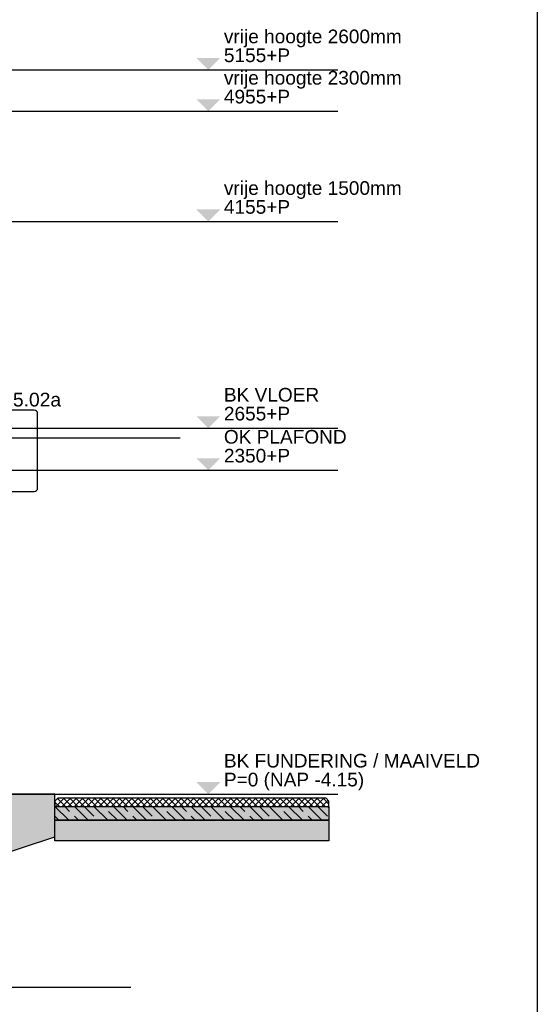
# Model space of a CAD drawing. Header units: metres. Extents: x 135527 to 1530300, y -118103 to -69281.
# Tile 59 of 88: x 171396 to 175156, y -95860 to -88716. Entities that reach past the tile are written whole.
import ezdxf
from ezdxf.enums import TextEntityAlignment as Align

# ---------------------------------------------------------------- set-up
doc = ezdxf.new("R2010")
doc.units = ezdxf.units.M
doc.header["$LTSCALE"] = 0.1
for name, pattern in [('DASHDOT2', [12.7, 6.35, -3.175, 0, -3.175]), ('DASHED', [0.75, 0.5, -0.25]), ('HIDDEN', [0.375, 0.25, -0.125]), ('HIDDEN2', [4.7625, 3.175, -1.5875])]:
    doc.linetypes.add(name, pattern=pattern)
doc.layers.get('DEFPOINTS').update_dxf_attribs({"color": 6})
for name, color, linetype in [('_01-STRAMIENEN', 8, 'DASHDOT2'), ('_02-SECTION', 2, 'Continuous'), ('_02Constructie', 2, 'Continuous'), ('_03-PROJECTION', 1, 'Continuous'), ('_04-HIDDEN', 7, 'HIDDEN2'), ('_05text100', 8, 'Continuous'), ('_05text50', 8, 'Continuous'), ('_06-DIMENSIONS', 7, 'Continuous'), ('_07-SYMBOLS', 8, 'Continuous'), ('_09-HATCH', 7, 'Continuous'), ('_09hatchDetail', 7, 'Continuous'), ('_11-BLOCKS', 7, 'Continuous'), ('Make2D visible lines', 7, 'Continuous')]:
    doc.layers.add(name, color=color, linetype=linetype)
doc.layers.add('_01Hulplijnen', color=6, linetype='Continuous', plot=False)
doc.styles.add('NIOstandard', font='arial.ttf')

# ---------------------------------------------------------------- blocks, each defined once
blk = doc.blocks.new('*U326')
at = {"layer": 'DEFPOINTS'}
for p, q in [((-2876.2, 0), (12251.6, 0)), ((-2876.2, -1400), (12251.6, -1400))]:
    blk.add_line(p, q, dxfattribs=at)
blk = doc.blocks.new('Peil02')
at = {"layer": '_07-SYMBOLS', "ltscale": 0.4}
blk.add_hatch(color=256, dxfattribs=at).paths.add_polyline_path([(292.5, -86.8), (118, -86.8), (205.3, 0)])
blk.add_line((0, 0), (1145.6, 0), dxfattribs=at)
at = {"layer": '_07-SYMBOLS', "ltscale": 0.4, "style": 'NIOstandard'}
for tag, p in [('$PEIL2', (318.7, -154)), ('$PUNT', (318.7, -292.2))]:
    blk.add_attdef(tag, p, '', height=99, dxfattribs=at)
blk = doc.blocks.new('*U396')
at = {"layer": '_01-STRAMIENEN', "color": 253, "linetype": 'HIDDEN', "ltscale": 40}
for points in [[(-14151.5, 5255), (1244.5, 5255)], [(-14151.5, 4955), (1244.5, 4955)], [(-14151.5, 4155), (1244.5, 4155)], [(-14151.5, 2655), (1244.5, 2655)], [(-14151.5, 2350), (1244.5, 2350)], [(-14151.5, 0), (1244.5, 0)]]:
    blk.add_lwpolyline(points, dxfattribs=at)
at = {"layer": '_01Hulplijnen', "ltscale": 40}
blk.add_lwpolyline([(-14151.5, 2585), (1244.5, 2585)], dxfattribs=at)
at = {"layer": '_06-DIMENSIONS', "ltscale": 0.4}
ref = blk.add_blockref('Peil02', (1244.5, 5255), dxfattribs=dict(at, xscale=-1, rotation=179.999999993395))
ref.add_attrib('$PUNT', 'vrije hoogte 2600mm', (1563.2, 5448.1), dxfattribs={"layer": '_07-SYMBOLS', "ltscale": 0.4, "height": 99.025, "rotation": 360, "style": 'NIOstandard'})
ref.add_attrib('$PEIL2', '5155+P', (1563.2, 5311.2), dxfattribs={"layer": '_07-SYMBOLS', "ltscale": 0.4, "height": 99.02, "rotation": 360, "style": 'NIOstandard'})
ref = blk.add_blockref('Peil02', (1244.5, 4955), dxfattribs=dict(at, xscale=-1, rotation=179.999999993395))
ref.add_attrib('$PUNT', 'vrije hoogte 2300mm', (1563.2, 5148.1), dxfattribs={"layer": '_07-SYMBOLS', "ltscale": 0.4, "height": 99.025, "rotation": 360, "style": 'NIOstandard'})
ref.add_attrib('$PEIL2', '4955+P', (1563.2, 5011.2), dxfattribs={"layer": '_07-SYMBOLS', "ltscale": 0.4, "height": 99.02, "rotation": 360, "style": 'NIOstandard'})
ref = blk.add_blockref('Peil02', (1244.5, 4155), dxfattribs=dict(at, xscale=-1, rotation=179.999999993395))
ref.add_attrib('$PUNT', 'vrije hoogte 1500mm', (1563.2, 4348.1), dxfattribs={"layer": '_07-SYMBOLS', "ltscale": 0.4, "height": 99.025, "rotation": 360, "style": 'NIOstandard'})
ref.add_attrib('$PEIL2', '4155+P', (1563.2, 4211.2), dxfattribs={"layer": '_07-SYMBOLS', "ltscale": 0.4, "height": 99.02, "rotation": 360, "style": 'NIOstandard'})
ref = blk.add_blockref('Peil02', (1244.5, 2655), dxfattribs=dict(at, xscale=-1, rotation=179.999999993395))
ref.add_attrib('$PUNT', 'BK VLOER', (1563.2, 2848.1), dxfattribs={"layer": '_07-SYMBOLS', "ltscale": 0.4, "height": 99.02, "rotation": 360, "style": 'NIOstandard'})
ref.add_attrib('$PEIL2', '2655+P', (1563.2, 2711.2), dxfattribs={"layer": '_07-SYMBOLS', "ltscale": 0.4, "height": 99.02, "rotation": 360, "style": 'NIOstandard'})
ref = blk.add_blockref('Peil02', (1244.5, 2350), dxfattribs=dict(at, xscale=-1, rotation=179.999999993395))
ref.add_attrib('$PUNT', 'OK PLAFOND', (1563.2, 2543.1), dxfattribs={"layer": '_07-SYMBOLS', "ltscale": 0.4, "height": 99.02, "rotation": 360, "style": 'NIOstandard'})
ref.add_attrib('$PEIL2', '2350+P', (1563.2, 2406.2), dxfattribs={"layer": '_07-SYMBOLS', "ltscale": 0.4, "height": 99.02, "rotation": 360, "style": 'NIOstandard'})
ref = blk.add_blockref('Peil02', (1244.5, 0), dxfattribs=dict(at, xscale=-1, rotation=179.999999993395))
ref.add_attrib('$PUNT', 'BK FUNDERING / MAAIVELD', (1563.2, 193.1), dxfattribs={"layer": '_07-SYMBOLS', "ltscale": 0.4, "height": 99.025, "rotation": 360, "style": 'NIOstandard'})
ref.add_attrib('$PEIL2', 'P=0 (NAP -4.15)', (1563.2, 56.2), dxfattribs={"layer": '_07-SYMBOLS', "ltscale": 0.4, "height": 99.025, "rotation": 360, "style": 'NIOstandard'})
blk = doc.blocks.new('*U51')
at = {"layer": '_09-HATCH', "ltscale": 3}
h = blk.add_hatch(dxfattribs=at)
h.set_pattern_fill('STEEL', color=256, scale=2, angle=-180, style=0)
h.set_pattern_definition([(225, (-550, -419), (4.49013, -4.49013), []), (225, (-550, -422.175), (4.49013, -4.49013), [])])
h.paths.add_polyline_path([(-80, 152), (80, 152), (80, 143), (18, 143), (10.5, 141), (5, 135.5), (3, 128), (3, 24), (5, 16.5), (10.5, 11), (18, 9), (80, 9), (80, 0), (-80, 0), (-80, 9), (-18, 9), (-10.5, 11), (-5, 16.5), (-3, 24), (-3, 128), (-5, 135.5), (-10.5, 141), (-18, 143), (-80, 143)])
at = {"layer": '_02Constructie'}
blk.add_lwpolyline([(-80, 152), (80, 152), (80, 143), (18, 143), (10.5, 141), (5, 135.5), (3, 128), (3, 24), (5, 16.5), (10.5, 11), (18, 9), (80, 9), (80, 0), (-80, 0), (-80, 9), (-18, 9), (-10.5, 11), (-5, 16.5), (-3, 24), (-3, 128), (-5, 135.5), (-10.5, 141), (-18, 143), (-80, 143)], close=True, dxfattribs=at)
blk = doc.blocks.new('*U192')
at = {"layer": '_09-HATCH'}
blk.add_hatch(color=253, dxfattribs=at).paths.add_polyline_path([(0, 0), (472.4, 0), (472.4, 12.5), (0, 12.5)])
at = {"layer": '_02-SECTION', "color": 1}
blk.add_lwpolyline([(0, 0), (472.4, 0), (472.4, 12.5), (0, 12.5)], close=True, dxfattribs=at)
blk = doc.blocks.new('*U72')
at = {"color": 0, "linetype": 'DASHED'}
blk.add_lwpolyline([(101.9, 3.5), (0, 3.5), (0, -3.5), (101.9, -3.5)], dxfattribs=at)
at = {"layer": '_03-PROJECTION', "color": 7}
for points in [[(-1.5, -7), (-6.5, -7), (-7, -6), (-7, 6), (-6.5, 7), (-1.5, 7)], [(-1.5, 3.5), (-6.5, 3.5), (-7, 2.5), (-7, 4.5), (-6.5, 3.5)], [(103.4, -7), (108.4, -7), (108.9, -6), (108.9, 6), (108.4, 7), (103.4, 7)], [(103.4, 3.5), (108.4, 3.5), (108.9, 2.5), (108.9, 4.5), (108.4, 3.5)], [(108.9, -3.5), (111.4, -3.5), (112.4, -2.5), (112.4, 2.5), (111.4, 3.5), (108.9, 3.5)], [(-1.5, -3.5), (-6.5, -3.5), (-7, -4.5), (-6.5, -3.5), (-7, -2.5)], [(103.4, -3.5), (108.4, -3.5), (108.9, -4.5), (108.4, -3.5), (108.9, -2.5)]]:
    blk.add_lwpolyline(points, dxfattribs=at)
for points in [[(0, -9), (0, 9), (-1.5, 9), (-1.5, -9)], [(101.9, -9), (101.9, 9), (103.4, 9), (103.4, -9)]]:
    blk.add_lwpolyline(points, close=True, dxfattribs=at)
blk = doc.blocks.new('*U74')
at = {"color": 0, "linetype": 'DASHED'}
blk.add_lwpolyline([(93, 3.5), (0, 3.5), (0, -3.5), (93, -3.5)], dxfattribs=at)
at = {"layer": '_03-PROJECTION', "color": 7}
for points in [[(-1.5, -7), (-6.5, -7), (-7, -6), (-7, 6), (-6.5, 7), (-1.5, 7)], [(-1.5, 3.5), (-6.5, 3.5), (-7, 2.5), (-7, 4.5), (-6.5, 3.5)], [(94.5, -7), (99.5, -7), (100, -6), (100, 6), (99.5, 7), (94.5, 7)], [(94.5, 3.5), (99.5, 3.5), (100, 2.5), (100, 4.5), (99.5, 3.5)], [(100, -3.5), (102.5, -3.5), (103.5, -2.5), (103.5, 2.5), (102.5, 3.5), (100, 3.5)], [(-1.5, -3.5), (-6.5, -3.5), (-7, -4.5), (-6.5, -3.5), (-7, -2.5)], [(94.5, -3.5), (99.5, -3.5), (100, -4.5), (99.5, -3.5), (100, -2.5)]]:
    blk.add_lwpolyline(points, dxfattribs=at)
for points in [[(0, -9), (0, 9), (-1.5, 9), (-1.5, -9)], [(93, -9), (93, 9), (94.5, 9), (94.5, -9)]]:
    blk.add_lwpolyline(points, close=True, dxfattribs=at)
blk = doc.blocks.new('*U149')
at = {"layer": '_05text50', "color": 4}
blk.add_lwpolyline([(25, -589.9), (938.5, -589.9, 0.414214), (963.5, -564.9), (963.5, -25, 0.414214), (938.5, 0), (25, 0, 0.414214), (0, -25), (0, -564.9, 0.414214)], format="xyb", close=True, dxfattribs=at)
at = {"layer": '_05text50', "style": 'NIOstandard'}
blk.add_attdef('DET', text='', height=100, dxfattribs=at).set_placement((959.1, -3.3), align=Align.BOTTOM_CENTER)
blk = doc.blocks.new('*U444')
at = {"layer": '_03-PROJECTION'}
h = blk.add_hatch(dxfattribs=at)
h.set_pattern_fill('ANSI37', color=0, scale=10)
h.set_pattern_definition([(45, (-177935.41, 92260.35), (-22.4506403, 22.4506403), []), (135, (-177935.41, 92260.35), (-22.4506403, -22.4506403), [])])
edge = h.paths.add_edge_path()
edge.add_line((129.1, 0), (175, 0))
edge.add_arc((-2517.5, -303), 2709.5, 0.27505, 6.42033, ccw=False)
edge.add_arc((187, -290), 5, -90, 0.27505, ccw=False)
edge.add_line((187, -295), (150, -295))
edge.add_line((150, -295), (150, -222))
edge.add_line((150, -222), (80, -222))
edge.add_line((80, -222), (80, -213))
edge.add_line((80, -213), (18, -213))
edge.add_arc((19.4, -196.6), 16.4, 184.79317, 265.20683, ccw=False)
edge.add_line((3, -198), (3, -94))
edge.add_arc((19.4, -95.4), 16.4, 94.79317, 175.20683, ccw=False)
edge.add_line((18, -79), (80, -79))
edge.add_line((80, -79), (80, -70))
edge.add_line((80, -70), (129.1, -70))
edge.add_line((129.1, -70), (129.1, 0))
at = {"layer": '_01Hulplijnen'}
blk.add_line((200, 293.7), (200, -790), dxfattribs=at)
blk.add_lwpolyline([(366.5, 0), (-357.5, 0)], dxfattribs=at)
at = {"layer": '_03-PROJECTION'}
blk.add_lwpolyline([(129.1, 0), (175, 0, -0.02682), (192, -290, -0.41562), (187, -295), (150, -295), (150, -222), (80, -222), (80, -213), (18, -213, -0.366016), (3, -198), (3, -94, -0.366016), (18, -79), (80, -79), (80, -70), (129.1, -70)], format="xyb", close=True, dxfattribs=at)
for points in [[(-80.8, -50), (129.1, -70), (129.1, -50), (-80.8, -70)], [(129.1, -70), (-80.8, -70), (-80.8, -50), (129.1, -50)], [(150, -295), (-43, -295), (-43, -222.1), (150, -222)]]:
    blk.add_lwpolyline(points, close=True, dxfattribs=at)
blk.add_lwpolyline([(-39.9, -222.1), (150, -295), (150, -222), (-43, -295)], dxfattribs=at)
blk.add_arc((200, -305), 0, 0, 0, dxfattribs=at)
at = {"layer": '_04-HIDDEN'}
for points in [[(-80.8, -79), (-290.9, -79), (-290.9, -70), (-80.8, -70)], [(-80.8, -222), (-290.9, -222), (-290.9, -213), (-80.8, -213)]]:
    blk.add_lwpolyline(points, close=True, dxfattribs=at)
at = {"layer": '_05text100'}
blk.add_blockref('*U149', (-389.5, 130.8), dxfattribs=at).add_auto_attribs({'DET': '5.02a'})
at = {"layer": '_11-BLOCKS', "xscale": -1}
blk.add_blockref('*U51', (0, -222), dxfattribs=at)
at = {"layer": '_11-BLOCKS', "rotation": 89.99999988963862}
for name, p in [('*U72', (45.8, -315)), ('*U74', (120, -315))]:
    blk.add_blockref(name, p, dxfattribs=at)
at = {"layer": '_11-BLOCKS', "xscale": -1, "rotation": 180}
blk.add_blockref('*U192', (-290.9, -327.5), dxfattribs=at)

msp = doc.modelspace()

# ---------------------------------------------------------------- hatches: boundary and pattern name
at = {"layer": '_02Constructie'}
h = msp.add_hatch(color=253, dxfattribs=at)
h.dxf.hatch_style = 1
h.paths.add_polyline_path([(157652.5, -94335.2), (157652.5, -94645.2), (159145, -95135.3), (159745, -95135.4), (159745, -94915.3), (169559.9, -94915.3), (169559.9, -95135.4), (170159.9, -95135.3), (171652.5, -94645.2), (171652.5, -94335.2), (169902.5, -94335.3), (169902.5, -94615.3), (159402.5, -94615.3), (159402.5, -94335.3)])
at = {"layer": '_09-HATCH'}
h = msp.add_hatch(dxfattribs=at)
h.set_pattern_fill('ANSI37', color=250, scale=10, style=0)
h.set_pattern_definition([(45, (63010.907, -30), (-22.45064, 22.45064), []), (135, (63010.907, -30), (-22.45064, -22.45064), [])])
h.paths.add_polyline_path([(171652.5, -94425.2), (173642.5, -94425.2), (173642.5, -94385.2), (173622.5, -94365.2), (171672.5, -94365.2), (171652.5, -94385.2)])
h = msp.add_hatch(dxfattribs=at)
h.set_pattern_fill('JIS_STN_1E', color=256, scale=100, style=0)
h.set_pattern_definition([(315, (172642.46, -94425.21), (-70.711, -70.711), []), (315, (172712.96, -94425.21), (-70.711, -70.711), [100, -50])])
h.paths.add_polyline_path([(171652.5, -94425.2), (173642.5, -94425.2), (173642.5, -94525.2), (171652.5, -94525.2)])
at = {"layer": '_09-HATCH', "linetype": 'Continuous'}
h = msp.add_hatch(dxfattribs=at)
h.set_pattern_fill('AR-SAND', color=256, scale=0.5, angle=41.88086, style=0)
h.set_pattern_definition([(79.380856, (63010.907, -30), (-16.9318575, 17.685178), [0, -19.304, 0, -21.59, 0, -20.6375]), (49.380856, (63010.907, -30), (-7.1927595, 41.68978), [0, -10.414, 0, -17.399, 0, -6.6675]), (9.380856, (62999.277, -40.428), (29.398089, 26.4561875), [0, -6.35, 0, -22.86, 0, -29.845]), (359.380856, (62999.277, -40.43), (20.983511, 33.785827), [0, -3.175, 0, -14.986, 0, -17.145])])
h.paths.add_polyline_path([(171652.5, -94525.2), (173642.5, -94525.2), (173642.5, -94675.2), (171652.5, -94675.2)])
at = {"layer": '_09hatchDetail'}
msp.add_hatch(color=253, dxfattribs=at).paths.add_polyline_path([(171652.5, -94425.2), (173642.5, -94425.2), (173642.5, -94525.2), (171652.5, -94525.2)])

# ---------------------------------------------------------------- linework, layer by layer
at = {"layer": '_01Hulplijnen'}
msp.add_lwpolyline([(135527.3, -83171.6), (175155.8, -83171.6), (175155.8, -99615.7), (135527.3, -99615.7)], close=True, dxfattribs=at)
at = {"layer": '_02-SECTION'}
for points in [[(171652.5, -94425.2), (173642.5, -94425.2), (173642.5, -94385.2), (173622.5, -94365.2), (171672.5, -94365.2), (171652.5, -94385.2)], [(171652.5, -94425.2), (173642.5, -94425.2), (173642.5, -94525.2), (171652.5, -94525.2)]]:
    msp.add_lwpolyline(points, close=True, dxfattribs=at)
at = {"layer": '_02Constructie'}
msp.add_lwpolyline([(157652.5, -94335.2), (157652.5, -94645.2), (159145, -95135.3), (159745, -95135.4), (159745, -94915.3), (169559.9, -94915.3), (169559.9, -95135.4), (170159.9, -95135.3), (171652.5, -94645.2), (171652.5, -94335.2), (169902.5, -94335.3), (169902.5, -94615.3), (159402.5, -94615.3), (159402.5, -94335.3)], close=True, dxfattribs=at)
at = {"layer": 'DEFPOINTS', "linetype": 'Continuous', "flags": 128}
msp.add_lwpolyline([(171652.5, -94525.2), (173642.5, -94525.2), (173642.5, -94675.2), (171652.5, -94675.2)], close=True, dxfattribs=at)
at = {"layer": 'Make2D visible lines'}
msp.add_lwpolyline([(170106.1, -94335.2), (172526.4, -94335.2)], dxfattribs=at)

# ---------------------------------------------------------------- block references
at = {"layer": '_02Constructie'}
for name, p in [('*U326', (159952.5, -94335.2)), ('*U396', (171316.2, -94335.2))]:
    msp.add_blockref(name, p, dxfattribs=at)
at = {"layer": '_06-DIMENSIONS'}
msp.add_blockref('*U444', (170952.5, -91680.2), dxfattribs=at)

doc.saveas('drawing.dxf')
